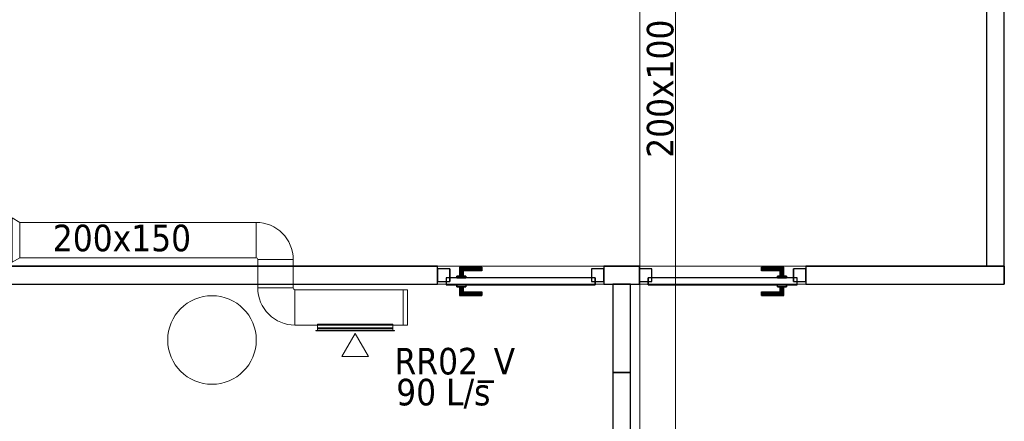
# Model space of a CAD drawing. Header units: metres. Extents: x 397.7 to 427.5, y 12.7 to 28.4.
# Tile 129 of 142: x 415.1 to 420.6, y 17.3 to 19.6. Entities that reach past the tile are written whole.
import ezdxf

# ---------------------------------------------------------------- set-up
doc = ezdxf.new("R2010")
doc.units = ezdxf.units.M
doc.layers.add('01_CARPINTERIA', color=5, linetype='Continuous', lineweight=25, true_color=0x0000ff)
for name, color, linetype, lineweight in [('A-COLS-____-MCUT', 7, 'Continuous', 18), ('A-COLS-____-OTLN', 7, 'Continuous', 18), ('A-GENM-____-OTLN', 7, 'Continuous', 18), ('A-WALL-____-MCUT', 7, 'Continuous', 25), ('A-WALL-____-OTLN', 7, 'Continuous', 25), ('M-HVAC-CDFF-IDEN', 7, 'Continuous', 30), ('M-HVAC-CDFF-OTLN', 7, 'Continuous', 18), ('M-HVAC-DUCT-IDEN', 7, 'Continuous', 30), ('M-HVAC-DUCT-OTLN', 7, 'Continuous', 18)]:
    doc.layers.add(name, color=color, linetype=linetype, lineweight=lineweight)
doc.styles.add('Tahoma_2', font='tahoma.ttf', dxfattribs={"height": 0.15})

# ---------------------------------------------------------------- blocks, each defined once
blk = doc.blocks.new('Family - LONDR55-XX_ZZ-ARQ-CAA-M3D-Londres55-152692-05_CLI_AIRE_P2')
at = {"layer": '01_CARPINTERIA', "color": 161, "true_color": 0xaaaaff}
for p, q in [((0.69, 0.1487), (0.69, 0.15)), ((0.69, 0.15), (0.69, 0.1487)), ((0.815, 0.15), (0.69, 0.15)), ((0.69, 0.145), (0.69, 0.1487)), ((0.69, 0.1487), (0.69, 0.145)), ((0.8137, 0.1487), (0.69, 0.1487)), ((0.8137, 0.1487), (0.69, 0.1487)), ((0.69, 0.14), (0.69, 0.145)), ((0.69, 0.145), (0.69, 0.14)), ((0.81, 0.145), (0.69, 0.145)), ((0.81, 0.145), (0.69, 0.145)), ((0.69, 0.135), (0.69, 0.14)), ((0.69, 0.14), (0.69, 0.135)), ((0.69, 0.14), (0.805, 0.14)), ((0.805, 0.14), (0.69, 0.14)), ((0.69, 0.135), (0.69, 0.1313)), ((0.69, 0.1313), (0.69, 0.135)), ((0.8, 0.135), (0.69, 0.135)), ((0.8, 0.135), (0.69, 0.135)), ((0.69, 0.1313), (0.69, 0.13)), ((0.69, 0.13), (0.69, 0.1313)), ((0.7963, 0.1313), (0.69, 0.1313)), ((0.7963, 0.1313), (0.69, 0.1313)), ((0.795, 0.13), (0.69, 0.13)), ((0.795, 0.13), (0.7963, 0.1313)), ((0.7963, 0.1313), (0.795, 0.13)), ((0.795, 0.1), (0.795, 0.13)), ((0.7963, 0.1313), (0.8, 0.135)), ((0.8, 0.135), (0.7963, 0.1313)), ((0.7963, 0.1), (0.7963, 0.1313)), ((0.7963, 0.1), (0.7963, 0.1313)), ((0.8, 0.135), (0.805, 0.14)), ((0.805, 0.14), (0.8, 0.135)), ((0.8, 0.1), (0.8, 0.135)), ((0.8, 0.1), (0.8, 0.135)), ((0.81, 0.145), (0.805, 0.14)), ((0.805, 0.14), (0.81, 0.145)), ((0.805, 0.14), (0.805, 0.1)), ((0.805, 0.1), (0.805, 0.14)), ((0.8137, 0.1487), (0.81, 0.145)), ((0.81, 0.145), (0.8137, 0.1487)), ((0.81, 0.1), (0.81, 0.145)), ((0.81, 0.1), (0.81, 0.145)), ((0.815, 0.15), (0.8137, 0.1487)), ((0.8137, 0.1487), (0.815, 0.15)), ((0.8137, 0.1), (0.8137, 0.1487)), ((0.8137, 0.1), (0.8137, 0.1487)), ((0.815, 0.1), (0.815, 0.15)), ((0.07, 0.07), (0, 0.07)), ((0, 0.07), (0, 0)), ((0.07, 0.07), (0, 0.07)), ((0, 0), (0, 0.07)), ((0.89, 0.09), (0.05, 0.09)), ((0.05, 0.09), (0.05, 0.05)), ((0.89, 0.09), (0.05, 0.09)), ((0.05, 0.05), (0.05, 0.09)), ((0.07, 0), (0.07, 0.07)), ((0.07, 0), (0.07, 0.07)), ((0.83, 0.1), (0.78, 0.1)), ((0.78, 0.1), (0.83, 0.1)), ((0.78, 0.09), (0.78, 0.1)), ((0.78, 0.09), (0.78, 0.1)), ((0.83, 0.09), (0.78, 0.09)), ((0.78, 0.09), (0.83, 0.09)), ((0.7963, 0.1), (0.795, 0.1)), ((0.795, 0.1), (0.7963, 0.1)), ((0.8, 0.1), (0.7963, 0.1)), ((0.7963, 0.1), (0.8, 0.1)), ((0.805, 0.1), (0.8, 0.1)), ((0.8, 0.1), (0.805, 0.1)), ((0.81, 0.1), (0.805, 0.1)), ((0.805, 0.1), (0.81, 0.1)), ((0.81, 0.1), (0.8137, 0.1)), ((0.8137, 0.1), (0.81, 0.1)), ((0.8137, 0.1), (0.815, 0.1)), ((0.815, 0.1), (0.8137, 0.1)), ((0.83, 0.09), (0.83, 0.1)), ((0.83, 0.1), (0.83, 0.09)), ((0.94, 0.07), (0.87, 0.07)), ((0.87, 0.07), (0.87, 0)), ((0.94, 0.07), (0.87, 0.07)), ((0.87, 0), (0.87, 0.07)), ((0.89, 0.05), (0.89, 0.09)), ((0.89, 0.05), (0.89, 0.09)), ((0.94, 0), (0.94, 0.07)), ((0.94, 0), (0.94, 0.07)), ((0, 0), (0.07, 0)), ((0, 0), (0.07, 0)), ((0.05, 0.05), (0.89, 0.05)), ((0.05, 0.05), (0.89, 0.05)), ((0.69, 0.0087), (0.69, 0.01)), ((0.69, 0.01), (0.69, 0.0087)), ((0.69, 0.01), (0.795, 0.01)), ((0.69, 0.005), (0.69, 0.0087)), ((0.69, 0.0087), (0.69, 0.005)), ((0.69, 0.0087), (0.7963, 0.0087)), ((0.69, 0.0087), (0.7963, 0.0087)), ((0.69, 0), (0.69, 0.005)), ((0.69, 0.005), (0.69, 0)), ((0.69, 0.005), (0.8, 0.005)), ((0.69, 0.005), (0.8, 0.005)), ((0.69, -0.005), (0.69, 0)), ((0.69, 0), (0.69, -0.005)), ((0.805, 0), (0.69, 0)), ((0.69, 0), (0.805, 0)), ((0.78, 0.05), (0.83, 0.05)), ((0.83, 0.05), (0.78, 0.05)), ((0.78, 0.04), (0.78, 0.05)), ((0.78, 0.04), (0.78, 0.05)), ((0.78, 0.04), (0.83, 0.04)), ((0.83, 0.04), (0.78, 0.04)), ((0.7963, 0.04), (0.795, 0.04)), ((0.795, 0.04), (0.7963, 0.04)), ((0.795, 0.01), (0.795, 0.04)), ((0.7963, 0.0087), (0.795, 0.01)), ((0.795, 0.01), (0.7963, 0.0087)), ((0.8, 0.04), (0.7963, 0.04)), ((0.7963, 0.04), (0.8, 0.04)), ((0.7963, 0.0087), (0.7963, 0.04)), ((0.7963, 0.0087), (0.7963, 0.04)), ((0.8, 0.005), (0.7963, 0.0087)), ((0.7963, 0.0087), (0.8, 0.005)), ((0.8, 0.04), (0.805, 0.04)), ((0.805, 0.04), (0.8, 0.04)), ((0.8, 0.005), (0.8, 0.04)), ((0.8, 0.005), (0.8, 0.04)), ((0.805, 0), (0.8, 0.005)), ((0.8, 0.005), (0.805, 0)), ((0.805, 0.04), (0.81, 0.04)), ((0.81, 0.04), (0.805, 0.04)), ((0.805, 0.04), (0.805, 0)), ((0.805, 0), (0.805, 0.04)), ((0.805, 0), (0.81, -0.005)), ((0.81, 0.04), (0.8137, 0.04)), ((0.8137, 0.04), (0.81, 0.04)), ((0.81, -0.005), (0.81, 0.04)), ((0.81, -0.005), (0.81, 0.04)), ((0.8137, 0.04), (0.815, 0.04)), ((0.815, 0.04), (0.8137, 0.04)), ((0.8137, -0.0087), (0.8137, 0.04)), ((0.8137, -0.0087), (0.8137, 0.04)), ((0.815, -0.01), (0.815, 0.04)), ((0.83, 0.04), (0.83, 0.05)), ((0.83, 0.05), (0.83, 0.04)), ((0.87, 0), (0.94, 0)), ((0.87, 0), (0.94, 0)), ((0.69, -0.005), (0.69, -0.0087)), ((0.69, -0.0087), (0.69, -0.005)), ((0.69, -0.005), (0.81, -0.005)), ((0.69, -0.005), (0.81, -0.005)), ((0.69, -0.0087), (0.69, -0.01)), ((0.69, -0.01), (0.69, -0.0087)), ((0.69, -0.0087), (0.8137, -0.0087)), ((0.69, -0.0087), (0.8137, -0.0087)), ((0.69, -0.01), (0.815, -0.01)), ((0.81, -0.005), (0.805, 0)), ((0.81, -0.005), (0.8137, -0.0087)), ((0.8137, -0.0087), (0.81, -0.005)), ((0.8137, -0.0087), (0.815, -0.01)), ((0.815, -0.01), (0.8137, -0.0087))]:
    blk.add_line(p, q, dxfattribs=at)
blk = doc.blocks.new('Family - Porta P2-152693-05_CLI_AIRE_P2')
blk.add_blockref('Family - LONDR55-XX_ZZ-ARQ-CAA-M3D-Londres55-152692-05_CLI_AIRE_P2', (0, 0))
blk = doc.blocks.new('Family - LONDR55-XX_ZZ-ARQ-CAA-M3D-Londres55-152762-05_CLI_AIRE_P2')
at = {"layer": '01_CARPINTERIA', "color": 161, "true_color": 0xaaaaff}
for p, q in [((0.1263, 0.1487), (0.125, 0.15)), ((0.125, 0.15), (0.125, 0.1)), ((0.125, 0.15), (0.1263, 0.1487)), ((0.25, 0.15), (0.125, 0.15)), ((0.13, 0.145), (0.1263, 0.1487)), ((0.1263, 0.1487), (0.1263, 0.1)), ((0.1263, 0.1487), (0.1263, 0.1)), ((0.1263, 0.1487), (0.13, 0.145)), ((0.25, 0.1487), (0.1263, 0.1487)), ((0.25, 0.1487), (0.1263, 0.1487)), ((0.135, 0.14), (0.13, 0.145)), ((0.13, 0.145), (0.13, 0.1)), ((0.13, 0.145), (0.13, 0.1)), ((0.13, 0.145), (0.135, 0.14)), ((0.25, 0.145), (0.13, 0.145)), ((0.25, 0.145), (0.13, 0.145)), ((0.135, 0.1), (0.135, 0.14)), ((0.135, 0.14), (0.135, 0.1)), ((0.135, 0.14), (0.14, 0.135)), ((0.14, 0.135), (0.135, 0.14)), ((0.135, 0.14), (0.25, 0.14)), ((0.25, 0.14), (0.135, 0.14)), ((0.14, 0.135), (0.14, 0.1)), ((0.14, 0.135), (0.1437, 0.1313)), ((0.1437, 0.1313), (0.14, 0.135)), ((0.14, 0.135), (0.14, 0.1)), ((0.25, 0.135), (0.14, 0.135)), ((0.25, 0.135), (0.14, 0.135)), ((0.1437, 0.1313), (0.1437, 0.1)), ((0.1437, 0.1313), (0.145, 0.13)), ((0.145, 0.13), (0.1437, 0.1313)), ((0.1437, 0.1313), (0.1437, 0.1)), ((0.25, 0.1313), (0.1437, 0.1313)), ((0.25, 0.1313), (0.1437, 0.1313)), ((0.145, 0.13), (0.145, 0.1)), ((0.25, 0.13), (0.145, 0.13)), ((0.25, 0.1487), (0.25, 0.15)), ((0.25, 0.15), (0.25, 0.1487)), ((0.25, 0.145), (0.25, 0.1487)), ((0.25, 0.1487), (0.25, 0.145)), ((0.25, 0.145), (0.25, 0.14)), ((0.25, 0.14), (0.25, 0.145)), ((0.25, 0.14), (0.25, 0.135)), ((0.25, 0.135), (0.25, 0.14)), ((0.25, 0.135), (0.25, 0.1313)), ((0.25, 0.1313), (0.25, 0.135)), ((0.25, 0.1313), (0.25, 0.13)), ((0.25, 0.13), (0.25, 0.1313)), ((0.07, 0.07), (0, 0.07)), ((0, 0.07), (0, 0)), ((0.07, 0.07), (0, 0.07)), ((0, 0.07), (0, 0)), ((0.89, 0.09), (0.05, 0.09)), ((0.05, 0.09), (0.05, 0.05)), ((0.89, 0.09), (0.05, 0.09)), ((0.05, 0.09), (0.05, 0.05)), ((0.07, 0), (0.07, 0.07)), ((0.07, 0.07), (0.07, 0)), ((0.16, 0.1), (0.11, 0.1)), ((0.11, 0.1), (0.16, 0.1)), ((0.11, 0.1), (0.11, 0.09)), ((0.11, 0.09), (0.11, 0.1)), ((0.16, 0.09), (0.11, 0.09)), ((0.11, 0.09), (0.16, 0.09)), ((0.1263, 0.1), (0.125, 0.1)), ((0.125, 0.1), (0.1263, 0.1)), ((0.13, 0.1), (0.1263, 0.1)), ((0.1263, 0.1), (0.13, 0.1)), ((0.135, 0.1), (0.13, 0.1)), ((0.13, 0.1), (0.135, 0.1)), ((0.14, 0.1), (0.135, 0.1)), ((0.135, 0.1), (0.14, 0.1)), ((0.14, 0.1), (0.1437, 0.1)), ((0.1437, 0.1), (0.14, 0.1)), ((0.1437, 0.1), (0.145, 0.1)), ((0.145, 0.1), (0.1437, 0.1)), ((0.16, 0.1), (0.16, 0.09)), ((0.16, 0.1), (0.16, 0.09)), ((0.94, 0.07), (0.87, 0.07)), ((0.87, 0.07), (0.87, 0)), ((0.94, 0.07), (0.87, 0.07)), ((0.87, 0.07), (0.87, 0)), ((0.89, 0.05), (0.89, 0.09)), ((0.89, 0.09), (0.89, 0.05)), ((0.94, 0), (0.94, 0.07)), ((0.94, 0.07), (0.94, 0)), ((0, 0), (0.07, 0)), ((0, 0), (0.07, 0)), ((0.05, 0.05), (0.89, 0.05)), ((0.05, 0.05), (0.89, 0.05)), ((0.11, 0.05), (0.16, 0.05)), ((0.16, 0.05), (0.11, 0.05)), ((0.11, 0.05), (0.11, 0.04)), ((0.11, 0.04), (0.11, 0.05)), ((0.11, 0.04), (0.16, 0.04)), ((0.16, 0.04), (0.11, 0.04)), ((0.1263, 0.04), (0.125, 0.04)), ((0.125, 0.04), (0.1263, 0.04)), ((0.125, 0.04), (0.125, -0.01)), ((0.13, 0.04), (0.1263, 0.04)), ((0.1263, 0.04), (0.13, 0.04)), ((0.1263, 0.04), (0.1263, -0.0087)), ((0.1263, 0.04), (0.1263, -0.0087)), ((0.13, 0.04), (0.135, 0.04)), ((0.135, 0.04), (0.13, 0.04)), ((0.13, 0.04), (0.13, -0.005)), ((0.13, 0.04), (0.13, -0.005)), ((0.135, 0), (0.13, -0.005)), ((0.135, 0.04), (0.14, 0.04)), ((0.14, 0.04), (0.135, 0.04)), ((0.135, 0), (0.135, 0.04)), ((0.135, 0.04), (0.135, 0)), ((0.14, 0.005), (0.135, 0)), ((0.135, 0), (0.14, 0.005)), ((0.25, 0), (0.135, 0)), ((0.135, 0), (0.25, 0)), ((0.14, 0.04), (0.1437, 0.04)), ((0.1437, 0.04), (0.14, 0.04)), ((0.14, 0.04), (0.14, 0.005)), ((0.14, 0.04), (0.14, 0.005)), ((0.1437, 0.0087), (0.14, 0.005)), ((0.14, 0.005), (0.1437, 0.0087)), ((0.14, 0.005), (0.25, 0.005)), ((0.14, 0.005), (0.25, 0.005)), ((0.1437, 0.04), (0.145, 0.04)), ((0.145, 0.04), (0.1437, 0.04)), ((0.1437, 0.04), (0.1437, 0.0087)), ((0.1437, 0.04), (0.1437, 0.0087)), ((0.145, 0.01), (0.1437, 0.0087)), ((0.1437, 0.0087), (0.145, 0.01)), ((0.1437, 0.0087), (0.25, 0.0087)), ((0.1437, 0.0087), (0.25, 0.0087)), ((0.145, 0.04), (0.145, 0.01)), ((0.145, 0.01), (0.25, 0.01)), ((0.16, 0.05), (0.16, 0.04)), ((0.16, 0.05), (0.16, 0.04)), ((0.25, 0.0087), (0.25, 0.01)), ((0.25, 0.01), (0.25, 0.0087)), ((0.25, 0.005), (0.25, 0.0087)), ((0.25, 0.0087), (0.25, 0.005)), ((0.25, 0.005), (0.25, 0)), ((0.25, 0), (0.25, 0.005)), ((0.25, 0), (0.25, -0.005)), ((0.25, -0.005), (0.25, 0)), ((0.87, 0), (0.94, 0)), ((0.87, 0), (0.94, 0)), ((0.125, -0.01), (0.1263, -0.0087)), ((0.1263, -0.0087), (0.125, -0.01)), ((0.125, -0.01), (0.25, -0.01)), ((0.1263, -0.0087), (0.13, -0.005)), ((0.13, -0.005), (0.1263, -0.0087)), ((0.1263, -0.0087), (0.25, -0.0087)), ((0.1263, -0.0087), (0.25, -0.0087)), ((0.13, -0.005), (0.135, 0)), ((0.13, -0.005), (0.25, -0.005)), ((0.13, -0.005), (0.25, -0.005)), ((0.25, -0.005), (0.25, -0.0087)), ((0.25, -0.0087), (0.25, -0.005)), ((0.25, -0.0087), (0.25, -0.01)), ((0.25, -0.01), (0.25, -0.0087))]:
    blk.add_line(p, q, dxfattribs=at)
blk = doc.blocks.new('Family - Porta P2-152763-05_CLI_AIRE_P2')
blk.add_blockref('Family - LONDR55-XX_ZZ-ARQ-CAA-M3D-Londres55-152762-05_CLI_AIRE_P2', (0, 0))
blk = doc.blocks.new('Family - Evans P2-152835-05_CLI_AIRE_P2')
at = {"layer": 'A-WALL-____-MCUT', "color": 253, "true_color": 0xaaaaaa}
for p, q in [((4.4949, 0.1), (0, 0.1)), ((0, 0.1), (0, 0)), ((4.4949, 0), (4.4949, 0.1)), ((0, 0), (4.4949, 0))]:
    blk.add_line(p, q, dxfattribs=at)
at = {"layer": 'A-WALL-____-OTLN', "color": 253, "true_color": 0xaaaaaa}
for p, q in [((4.4949, 0.1), (0, 0.1)), ((0, 0.1), (0, 0)), ((4.4949, 0), (4.4949, 0.1)), ((0, 0), (4.4949, 0))]:
    blk.add_line(p, q, dxfattribs=at)
at = {"layer": 'A-WALL-____-OTLN', "color": 253, "lineweight": 18, "true_color": 0xaaaaaa}
blk.add_line((0, 0), (4.4949, 0), dxfattribs=at)
blk = doc.blocks.new('Family - Mampara P2-152864-05_CLI_AIRE_P2')
at = {"layer": 'A-WALL-____-MCUT', "color": 253, "true_color": 0xaaaaaa}
for p, q in [((3.8128, 0.1), (1.25, 0.1)), ((3.8128, 0), (3.8128, 0.1)), ((4.7528, 0.1), (4.7528, 0)), ((4.9528, 0.1), (4.7528, 0.1)), ((4.9528, 0), (4.9528, 0.1)), ((7.0127, 0.1), (5.8928, 0.1)), ((5.8928, 0.1), (5.8928, 0)), ((7.0127, 0), (7.0127, 0.1)), ((1.25, 0), (3.8128, 0)), ((4.7528, 0), (4.9528, 0)), ((5.8928, 0), (7.0127, 0))]:
    blk.add_line(p, q, dxfattribs=at)
at = {"layer": 'A-WALL-____-OTLN', "color": 253, "true_color": 0xaaaaaa}
for p, q in [((1.25, 0.1), (3.8128, 0.1)), ((3.8128, 0), (3.8128, 0.1)), ((4.7528, 0.1), (4.7528, 0)), ((4.7528, 0.1), (4.9528, 0.1)), ((4.9528, 0.1), (4.9528, 0)), ((5.8928, 0.1), (5.8928, 0)), ((5.8928, 0.1), (7.0127, 0.1)), ((7.0127, 0.1), (7.0127, 0)), ((1.25, 0), (3.8128, 0)), ((4.7528, 0), (4.9528, 0)), ((5.8928, 0), (7.0127, 0))]:
    blk.add_line(p, q, dxfattribs=at)
at = {"layer": 'A-WALL-____-OTLN', "color": 253, "lineweight": 18, "true_color": 0xaaaaaa}
blk.add_line((0, 0), (7.0127, 0), dxfattribs=at)
blk = doc.blocks.new('Family - Vano puerta-152866-05_CLI_AIRE_P2')
at = {"layer": 'A-GENM-____-OTLN', "color": 253, "true_color": 0xaaaaaa}
for p, q in [((419.4899, 18.2155), (418.5499, 18.2155)), ((418.5499, 18.2155), (418.5499, 18.1155)), ((418.5499, 18.2155), (419.4899, 18.2155)), ((418.5499, 18.1155), (418.5499, 18.2155)), ((419.4899, 18.1155), (419.4899, 18.2155)), ((419.4899, 18.1155), (419.4899, 18.2155)), ((418.5499, 18.1155), (419.4899, 18.1155)), ((419.4899, 18.1155), (418.5499, 18.1155))]:
    blk.add_line(p, q, dxfattribs=at)
blk = doc.blocks.new('Family - Vano puerta-152870-05_CLI_AIRE_P2')
at = {"layer": 'A-GENM-____-OTLN', "color": 253, "true_color": 0xaaaaaa}
for p, q in [((418.3499, 18.2155), (417.4099, 18.2155)), ((417.4099, 18.2155), (417.4099, 18.1155)), ((417.4099, 18.2155), (418.3499, 18.2155)), ((417.4099, 18.1155), (417.4099, 18.2155)), ((418.3499, 18.1155), (418.3499, 18.2155)), ((418.3499, 18.1155), (418.3499, 18.2155)), ((417.4099, 18.1155), (418.3499, 18.1155)), ((418.3499, 18.1155), (417.4099, 18.1155))]:
    blk.add_line(p, q, dxfattribs=at)
blk = doc.blocks.new('Family - Mampara P2-152917-05_CLI_AIRE_P2')
at = {"layer": 'A-WALL-____-MCUT', "color": 253, "true_color": 0xaaaaaa}
for p, q in [((0.5, 0.1), (0, 0.1)), ((0, 0.1), (0, 0)), ((0.5, 0), (0.5, 0.1)), ((0, 0), (0.5, 0))]:
    blk.add_line(p, q, dxfattribs=at)
at = {"layer": 'A-WALL-____-OTLN', "color": 253, "true_color": 0xaaaaaa}
for p, q in [((0.5, 0.1), (0, 0.1)), ((0, 0.1), (0, 0)), ((0.5, 0), (0.5, 0.1)), ((0, 0), (0.5, 0))]:
    blk.add_line(p, q, dxfattribs=at)
at = {"layer": 'A-WALL-____-OTLN', "color": 253, "lineweight": 18, "true_color": 0xaaaaaa}
blk.add_line((0, 0), (0.5, 0), dxfattribs=at)
blk = doc.blocks.new('Family - Pilar P2-153109-05_CLI_AIRE_P2')
at = {"layer": 'A-COLS-____-MCUT', "color": 253, "true_color": 0xaaaaaa}
for start, end in [(360, 180), (180, 360)]:
    blk.add_arc((0.25, 0.25), 0.25, start, end, dxfattribs=at)
at = {"layer": 'A-COLS-____-OTLN', "color": 253, "true_color": 0xaaaaaa}
for start, end in [(360, 180), (180, 360)]:
    blk.add_arc((0.25, 0.25), 0.25, start, end, dxfattribs=at)
blk = doc.blocks.new('Family - Mampara P2-153343-05_CLI_AIRE_P2')
at = {"layer": 'A-WALL-____-MCUT', "color": 253, "true_color": 0xaaaaaa}
for p, q in [((4.2271, 0.1), (0, 0.1)), ((0, 0.1), (0, 0)), ((4.2271, 0), (4.2271, 0.1)), ((5.1671, 0.1), (5.1671, 0)), ((6.0214, 0.1), (5.1671, 0.1)), ((6.0214, 0), (6.0214, 0.1)), ((0, 0), (4.2271, 0)), ((5.1671, 0), (6.0214, 0))]:
    blk.add_line(p, q, dxfattribs=at)
at = {"layer": 'A-WALL-____-OTLN', "color": 253, "true_color": 0xaaaaaa}
for p, q in [((4.2271, 0.1), (0, 0.1)), ((0, 0.1), (0, 0)), ((4.2271, 0), (4.2271, 0.1)), ((5.1671, 0.1), (5.1671, 0)), ((5.1671, 0.1), (6.0214, 0.1)), ((6.0214, 0.1), (6.0214, 0)), ((0, 0), (4.2271, 0)), ((5.1671, 0), (6.0214, 0))]:
    blk.add_line(p, q, dxfattribs=at)
at = {"layer": 'A-WALL-____-OTLN', "color": 253, "lineweight": 18, "true_color": 0xaaaaaa}
blk.add_line((0, 0), (6.0214, 0), dxfattribs=at)
blk = doc.blocks.new('LONDR55-XX_ZZ-ARQ-CAA-M3D-Londres55_ifc-1-05_CLI_AIRE_P2')
at = {"layer": '01_CARPINTERIA', "color": 253, "lineweight": 18, "true_color": 0xaaaaaa, "rotation": 180}
for name, p in [('Family - Porta P2-152693-05_CLI_AIRE_P2', (418.3499, 18.2005)), ('Family - Porta P2-152763-05_CLI_AIRE_P2', (419.4899, 18.2005))]:
    blk.add_blockref(name, p, dxfattribs=at)
at = {"layer": 'A-COLS-____-OTLN', "color": 253, "lineweight": 18, "true_color": 0xaaaaaa}
blk.add_blockref('Family - Pilar P2-153109-05_CLI_AIRE_P2', (415.887, 17.5495), dxfattribs=at)
at = {"layer": 'A-GENM-____-OTLN', "color": 253, "lineweight": 18, "true_color": 0xaaaaaa}
for name in ['Family - Vano puerta-152870-05_CLI_AIRE_P2', 'Family - Vano puerta-152866-05_CLI_AIRE_P2']:
    blk.add_blockref(name, (0, 0), dxfattribs=at)
at = {"layer": 'A-WALL-____-OTLN', "color": 253, "lineweight": 18, "true_color": 0xaaaaaa}
for name, p, rotation in [('Family - Mampara P2-153343-05_CLI_AIRE_P2', (420.6098, 18.2155), 90), ('Family - Mampara P2-152917-05_CLI_AIRE_P2', (418.3999, 18.1155), 270), ('Family - Evans P2-152835-05_CLI_AIRE_P2', (418.3999, 17.6155), 270)]:
    blk.add_blockref(name, p, dxfattribs=dict(at, rotation=rotation))
blk.add_blockref('Family - Mampara P2-152864-05_CLI_AIRE_P2', (413.5971, 18.1155), dxfattribs=at)
blk = doc.blocks.new('M_Codo rectangular - Radio - _55 W-463832-05_CLI_AIRE_P2')
at = {"layer": 'M-HVAC-DUCT-OTLN', "color": 40, "true_color": 0xffbf00}
for p, q in [((-0.11, 0.1), (-0.11, -0.1)), ((-0.11, -0.1), (-0.11, 0.1)), ((-0.1, 0.11), (0.1, 0.11)), ((0.1, 0.11), (-0.1, 0.11))]:
    blk.add_line(p, q, dxfattribs=at)
for radius in [0.01, 0.01, 0.21, 0.21]:
    blk.add_arc((-0.11, 0.11), radius, 270, 0, dxfattribs=at)
blk = doc.blocks.new('M_Transición rectangular - Ángulo - 60 grados-463957-05_CLI_AIRE_P2')
at = {"layer": 'M-HVAC-DUCT-OTLN', "color": 40, "true_color": 0xffbf00}
for p, q in [((0, 0.125), (0, -0.125)), ((0, 0.125), (0.0433, 0.1)), ((0, 0.125), (0.0433, 0.1)), ((0, -0.125), (0, 0.125)), ((0.0433, -0.1), (0.0433, 0.1)), ((0.0433, 0.1), (0.0433, -0.1)), ((0, -0.125), (0.0433, -0.1)), ((0.0433, -0.1), (0, -0.125))]:
    blk.add_line(p, q, dxfattribs=at)
blk = doc.blocks.new('ZYR_03_06_04_01 Reixa Paret Retorn - RR02_V-479713-05_CLI_AIRE_P2')
at = {"layer": 'M-HVAC-CDFF-OTLN', "color": 40, "true_color": 0xffbf00}
for p, q in [((0.2225, 0.002), (-0.2225, 0.002)), ((-0.2225, 0.002), (0.2225, 0.002)), ((-0.2225, 0.002), (-0.2225, 0)), ((-0.2225, 0.002), (-0.2225, 0)), ((0.2225, 0), (-0.2225, 0)), ((-0.2225, 0), (0.2225, 0)), ((0.2125, 0.01), (-0.2125, 0.01)), ((-0.2125, 0.01), (0.2125, 0.01)), ((-0.2125, 0.01), (-0.2125, 0)), ((-0.2125, 0.01), (-0.2125, 0)), ((0.2125, 0.002), (-0.2125, 0.002)), ((-0.2125, 0.002), (0.2125, 0.002)), ((-0.2125, 0.002), (-0.2125, 0)), ((-0.2125, 0.002), (-0.2125, 0)), ((0.2125, 0), (-0.2125, 0)), ((-0.2125, 0), (0.2125, 0)), ((0.2125, 0), (-0.2125, 0)), ((-0.2125, 0), (0.2125, 0)), ((0.2125, 0), (0.2125, 0.01)), ((0.2125, 0.01), (0.2125, 0)), ((0.2125, 0), (0.2125, 0.002)), ((0.2125, 0.002), (0.2125, 0)), ((0.2225, 0), (0.2225, 0.002)), ((0.2225, 0.002), (0.2225, 0)), ((0, -0.015), (-0.075, -0.1449)), ((0, -0.015), (0.075, -0.1449)), ((0.075, -0.1449), (-0.075, -0.1449))]:
    blk.add_line(p, q, dxfattribs=at)
blk = doc.blocks.new('MEP_15_03 Injerto Conducte - Mínimo-479606-05_CLI_AIRE_P2')
at = {"layer": 'M-HVAC-DUCT-OTLN', "color": 40, "true_color": 0xffbf00}
for p, q in [((-0.006096, -0.2125), (-0.006096, 0.2125)), ((-0.006096, 0.2125), (-0.006096, -0.2125)), ((-0.006096, 0.2125), (0.015, 0.2125)), ((-0.006096, 0.2125), (0.015, 0.2125)), ((0.015, 0.2125), (0.015, -0.2125)), ((0.015, -0.2125), (0.015, 0.2125)), ((0.015, -0.2125), (-0.006096, -0.2125)), ((-0.006096, -0.2125), (0.015, -0.2125))]:
    blk.add_line(p, q, dxfattribs=at)
blk = doc.blocks.new('M_Remate rectangular - Estándar-V4-05_CLI_AIRE_P2')
at = {"layer": 'M-HVAC-DUCT-OTLN', "color": 40, "true_color": 0xffbf00}
for p, q in [((0, 0.1), (0, -0.1)), ((0, -0.1), (0, 0.1)), ((0, 0.1), (0.025, 0.1)), ((0.025, 0.1), (0, 0.1)), ((0.025, 0.1), (0.025, -0.1)), ((0.025, -0.1), (0.025, 0.1)), ((0.025, -0.1), (0, -0.1)), ((0.025, -0.1), (0, -0.1))]:
    blk.add_line(p, q, dxfattribs=at)

msp = doc.modelspace()

# ---------------------------------------------------------------- linework, layer by layer
at = {"layer": 'M-HVAC-DUCT-OTLN', "color": 143, "true_color": 0x32aad1}
for p, q in [((418.5528, 16.9523), (418.5528, 20.8857)), ((418.7528, 20.8857), (418.7528, 16.9523))]:
    msp.add_line(p, q, dxfattribs=at)
at = {"layer": 'M-HVAC-DUCT-OTLN', "color": 40, "true_color": 0xffbf00}
for p, q in [((415.0516, 18.2636), (415.0516, 18.4636)), ((415.0516, 18.4636), (416.3856, 18.4636)), ((416.3856, 18.2636), (416.3856, 18.4636)), ((416.3856, 18.2636), (415.0516, 18.2636)), ((416.3956, 18.2536), (416.5956, 18.2536)), ((416.3956, 18.0936), (416.3956, 18.2536)), ((416.5956, 18.2536), (416.5956, 18.0936)), ((416.3956, 18.0936), (416.5956, 18.0936)), ((416.6056, 18.0836), (416.6056, 17.8836)), ((416.6056, 18.0836), (417.2156, 18.0836)), ((417.2156, 18.0836), (417.2156, 17.8836)), ((417.2156, 17.8836), (416.6056, 17.8836)), ((417.1576, 17.8897), (416.7326, 17.8897)), ((416.7326, 17.8897), (416.7326, 17.8836)), ((416.7326, 17.8686), (417.1576, 17.8686)), ((416.7326, 17.8619), (416.7326, 17.8686)), ((416.7326, 17.8619), (417.1576, 17.8619)), ((417.1576, 17.8836), (417.1576, 17.8897)), ((417.1576, 17.8686), (417.1576, 17.8619))]:
    msp.add_line(p, q, dxfattribs=at)

# ---------------------------------------------------------------- block references
at = {"lineweight": 5}
msp.add_blockref('LONDR55-XX_ZZ-ARQ-CAA-M3D-Londres55_ifc-1-05_CLI_AIRE_P2', (0, 0), dxfattribs=at)
at = {"layer": 'M-HVAC-CDFF-OTLN', "color": 40, "true_color": 0xffbf00}
msp.add_blockref('ZYR_03_06_04_01 Reixa Paret Retorn - RR02_V-479713-05_CLI_AIRE_P2', (416.9451, 17.8519), dxfattribs=at)
at = {"layer": 'M-HVAC-DUCT-OTLN', "color": 40, "true_color": 0xffbf00}
for name, p in [('M_Transición rectangular - Ángulo - 60 grados-463957-05_CLI_AIRE_P2', (415.0083, 18.3636)), ('M_Remate rectangular - Estándar-V4-05_CLI_AIRE_P2', (417.2156, 17.9836))]:
    msp.add_blockref(name, p, dxfattribs=at)
for p, rotation in [((416.4956, 18.3636), 90), ((416.4956, 17.9836), 270)]:
    msp.add_blockref('M_Codo rectangular - Radio - _55 W-463832-05_CLI_AIRE_P2', p, dxfattribs=dict(at, rotation=rotation))
at = {"layer": 'M-HVAC-DUCT-OTLN', "color": 40, "true_color": 0xffbf00, "extrusion": (0, 0, -1), "rotation": 270}
msp.add_blockref('MEP_15_03 Injerto Conducte - Mínimo-479606-05_CLI_AIRE_P2', (-416.9451, 17.8836), dxfattribs=at)

# ---------------------------------------------------------------- texts
at = {"layer": 'M-HVAC-CDFF-IDEN', "char_height": 0.15, "attachment_point": 1, "style": 'Tahoma_2'}
for s, insert, width in [('RR02_V', (417.1676, 17.7549), 0.84578), ('90 L/s', (417.177, 17.5803), 0.661392)]:
    msp.add_mtext(s, dxfattribs=dict(at, insert=insert, width=width))
at = {"layer": 'M-HVAC-DUCT-IDEN', "insert": (418.5918, 18.8284), "char_height": 0.15, "width": 0.913924, "attachment_point": 1, "rotation": 90, "style": 'Tahoma_2'}
msp.add_mtext('200x100', dxfattribs=at)
at = {"layer": 'M-HVAC-DUCT-IDEN', "insert": (415.2387, 18.4508), "char_height": 0.15, "width": 0.913924, "attachment_point": 1, "style": 'Tahoma_2'}
msp.add_mtext('200x150', dxfattribs=at)

doc.saveas('drawing.dxf')
